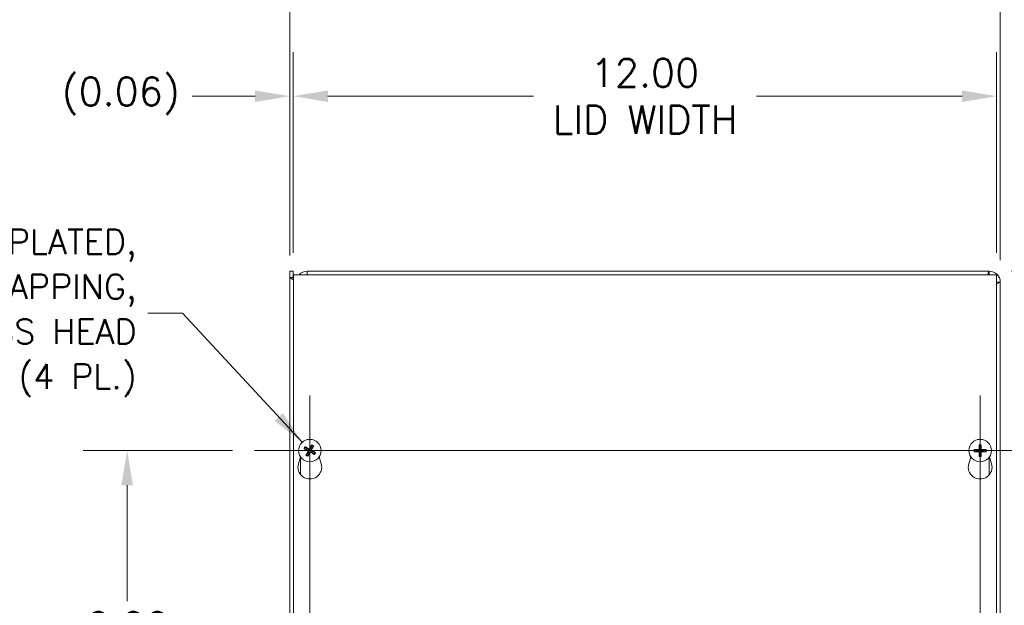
# Model space of a CAD drawing. Header units: inches. Extents: x 6.2 to 98, y 3.2 to 58.8.
# Tile 4 of 10: x 21.6 to 38.4, y 36.6 to 46.6. Entities that reach past the tile are written whole.
import ezdxf

# ---------------------------------------------------------------- set-up
doc = ezdxf.new("R2010")
doc.units = ezdxf.units.IN
doc.header["$LTSCALE"] = 6
doc.header["$MEASUREMENT"] = 0
for name, color, linetype, lineweight in [('Center Mark (ANSI)', 7, 'Continuous', 5), ('Centerline (ANSI)', 7, 'Continuous', 5), ('Dimension (ANSI)', 7, 'Continuous', 5), ('Symbol (ANSI)', 7, 'Continuous', 5), ('Visible (ANSI)', 7, 'Continuous', 5), ('Visible Narrow (ANSI)', 7, 'Continuous', 5)]:
    doc.layers.add(name, color=color, linetype=linetype, lineweight=lineweight)
doc.styles.add('ROMANS', font='RomanS.shx')
doc.dimstyles.new('Default (ANSI)', dxfattribs={"dimscale": 6, "dimtxt": 0.08, "dimasz": 0.098425, "dimexe": 0.125, "dimexo": 0.0625, "dimgap": 0.031496, "dimtad": 0, "dimtih": 1, "dimtoh": 1, "dimrnd": 1e-08, "dimzin": 0, "dimdsep": 46, "dimtxsty": 'ROMANS', "dimcen": 0.09, "dimdle": 0.393701, "dimclrd": 256, "dimclre": 256, "dimclrt": 256, "dimadec": 0, "dimazin": 0, "dimtfac": 1.25, "dimtofl": 0, "dimtmove": 0, "dimatfit": 3, "dimfxl": 0, "dimtolj": 1, "dimtzin": 0, "dimlwd": -1, "dimlwe": -1, "dimarcsym": 0})
doc.dimstyles.new('Default (ANSI)$7', dxfattribs={"dimscale": 6, "dimtxt": 0.08, "dimasz": 0.098425, "dimexe": 0.125, "dimexo": 0.0625, "dimgap": 0.031496, "dimtad": 0, "dimtih": 1, "dimtoh": 1, "dimrnd": 1e-08, "dimzin": 0, "dimdsep": 46, "dimtxsty": 'ROMANS', "dimcen": 0.09, "dimdle": 0.393701, "dimclrd": 256, "dimclre": 256, "dimclrt": 256, "dimadec": 0, "dimazin": 0, "dimtfac": 1.25, "dimtofl": 0, "dimtmove": 0, "dimatfit": 3, "dimfxl": 0, "dimtolj": 1, "dimtzin": 0, "dimlwd": -1, "dimlwe": -1, "dimarcsym": 0})

# ---------------------------------------------------------------- blocks, each defined once
blk = doc.blocks.new('*D4')
at = {"layer": 'Defpoints', "color": 0}
for p in [(38.334, 47.368), (26.209, 42.159), (38.334, 42.078)]:
    blk.add_point(p, dxfattribs=at)
at = {"layer": 'Dimension (ANSI)'}
for p, q in [((26.209, 42.534), (26.209, 48.118)), ((38.334, 42.453), (38.334, 48.118)), ((26.799, 47.368), (30.185, 47.368)), ((37.743, 47.368), (34.357, 47.368))]:
    blk.add_line(p, q, dxfattribs=at)
for points in [[(26.799, 47.467), (26.799, 47.27), (26.209, 47.368)], [(37.743, 47.467), (37.743, 47.27), (38.334, 47.368)]]:
    blk.add_solid(points, dxfattribs=at)
at = {"layer": 'Dimension (ANSI)', "insert": (32.271, 47.368), "char_height": 0.48, "attachment_point": 5, "style": 'ROMANS'}
blk.add_mtext('\\A1;12.13\\PTUB WIDTH', dxfattribs=at)
blk = doc.blocks.new('*D5')
at = {"layer": 'Defpoints', "color": 0}
for p in [(38.271, 45.252), (26.271, 42.203), (38.271, 42.203)]:
    blk.add_point(p, dxfattribs=at)
at = {"layer": 'Dimension (ANSI)'}
for p, q in [((26.271, 42.578), (26.271, 46.002)), ((38.271, 42.578), (38.271, 46.002)), ((26.862, 45.252), (30.368, 45.252)), ((37.681, 45.252), (34.174, 45.252))]:
    blk.add_line(p, q, dxfattribs=at)
for points in [[(26.862, 45.35), (26.862, 45.153), (26.271, 45.252)], [(37.681, 45.35), (37.681, 45.153), (38.271, 45.252)]]:
    blk.add_solid(points, dxfattribs=at)
at = {"layer": 'Dimension (ANSI)', "insert": (32.271, 45.252), "char_height": 0.48, "attachment_point": 5, "style": 'ROMANS'}
blk.add_mtext('\\A1;12.00\\PLID WIDTH', dxfattribs=at)
blk = doc.blocks.new('*D6')
at = {"layer": 'Defpoints', "color": 0}
for p in [(26.271, 45.252), (26.271, 42.203), (26.209, 42.159)]:
    blk.add_point(p, dxfattribs=at)
at = {"layer": 'Dimension (ANSI)'}
for p, q in [((26.209, 42.534), (26.209, 46.002)), ((26.271, 42.578), (26.271, 46.002)), ((25.618, 45.252), (24.544, 45.252)), ((26.862, 45.252), (27.452, 45.252))]:
    blk.add_line(p, q, dxfattribs=at)
for points in [[(25.618, 45.35), (25.618, 45.153), (26.209, 45.252)], [(26.862, 45.35), (26.862, 45.153), (26.271, 45.252)]]:
    blk.add_solid(points, dxfattribs=at)
at = {"layer": 'Dimension (ANSI)', "insert": (23.326, 45.252), "char_height": 0.48, "attachment_point": 5, "style": 'ROMANS'}
blk.add_mtext('\\A1;(0.06)', dxfattribs=at)
blk = doc.blocks.new('*D7')
at = {"layer": 'Defpoints', "color": 0}
for p in [(38.147, 42.265), (38.147, 30.14), (45.718, 30.14)]:
    blk.add_point(p, dxfattribs=at)
at = {"layer": 'Dimension (ANSI)'}
for p, q in [((38.522, 42.265), (46.468, 42.265)), ((45.718, 41.675), (45.718, 37.432)), ((45.718, 30.731), (45.718, 34.974)), ((38.522, 30.14), (46.468, 30.14))]:
    blk.add_line(p, q, dxfattribs=at)
for points in [[(45.619, 41.675), (45.816, 41.675), (45.718, 42.265)], [(45.619, 30.731), (45.816, 30.731), (45.718, 30.14)]]:
    blk.add_solid(points, dxfattribs=at)
at = {"layer": 'Dimension (ANSI)', "insert": (45.718, 36.203), "char_height": 0.48, "attachment_point": 5, "style": 'ROMANS'}
blk.add_mtext('\\A1;12.13\\PTUB\\PHEIGHT', dxfattribs=at)
blk = doc.blocks.new('*D8')
at = {"layer": 'Defpoints', "color": 0}
for p in [(38.271, 42.203), (38.271, 30.203), (42.534, 30.203)]:
    blk.add_point(p, dxfattribs=at)
at = {"layer": 'Dimension (ANSI)'}
for p, q in [((38.646, 42.203), (43.284, 42.203)), ((42.534, 41.612), (42.534, 37.432)), ((42.534, 30.793), (42.534, 34.974)), ((38.646, 30.203), (43.284, 30.203))]:
    blk.add_line(p, q, dxfattribs=at)
for points in [[(42.435, 41.612), (42.632, 41.612), (42.534, 42.203)], [(42.435, 30.793), (42.632, 30.793), (42.534, 30.203)]]:
    blk.add_solid(points, dxfattribs=at)
at = {"layer": 'Dimension (ANSI)', "insert": (42.534, 36.203), "char_height": 0.48, "attachment_point": 5, "style": 'ROMANS'}
blk.add_mtext('\\A1;12.00\\PLID\\PHEIGHT', dxfattribs=at)
blk = doc.blocks.new('*D9')
at = {"layer": 'Defpoints', "color": 0}
for p in [(38.147, 42.265), (38.271, 42.203), (40.726, 42.203)]:
    blk.add_point(p, dxfattribs=at)
at = {"layer": 'Dimension (ANSI)'}
for p, q in [((40.726, 42.856), (40.726, 44.075)), ((40.726, 44.075), (41.316, 44.075)), ((38.522, 42.265), (41.476, 42.265)), ((38.646, 42.203), (41.476, 42.203)), ((40.726, 41.612), (40.726, 41.022))]:
    blk.add_line(p, q, dxfattribs=at)
for points in [[(40.627, 42.856), (40.824, 42.856), (40.726, 42.265)], [(40.627, 41.612), (40.824, 41.612), (40.726, 42.203)]]:
    blk.add_solid(points, dxfattribs=at)
at = {"layer": 'Dimension (ANSI)', "insert": (42.534, 44.075), "char_height": 0.48, "attachment_point": 5, "style": 'ROMANS'}
blk.add_mtext('\\A1;(0.06)', dxfattribs=at)
blk = doc.blocks.new('*D24')
at = {"layer": 'Defpoints', "color": 0}
for p in [(23.436, 39.203), (25.61, 39.203), (25.61, 33.203)]:
    blk.add_point(p, dxfattribs=at)
at = {"layer": 'Dimension (ANSI)'}
for p, q in [((25.235, 39.203), (22.686, 39.203)), ((23.436, 38.612), (23.436, 36.632)), ((23.436, 33.793), (23.436, 35.774)), ((25.235, 33.203), (22.686, 33.203))]:
    blk.add_line(p, q, dxfattribs=at)
for points in [[(23.338, 38.612), (23.534, 38.612), (23.436, 39.203)], [(23.338, 33.793), (23.534, 33.793), (23.436, 33.203)]]:
    blk.add_solid(points, dxfattribs=at)
at = {"layer": 'Dimension (ANSI)', "insert": (23.436, 36.203), "char_height": 0.48, "attachment_point": 5, "style": 'ROMANS'}
blk.add_mtext('\\A1;6.00', dxfattribs=at)

msp = doc.modelspace()

# ---------------------------------------------------------------- linework, layer by layer
at = {"layer": 'Center Mark (ANSI)', "linetype": 'Continuous'}
for p, q in [((26.55234, 40.14476), (26.55234, 38.26076)), ((37.98984, 40.14476), (37.98984, 38.26076)), ((25.61034, 39.20276), (27.49434, 39.20276)), ((38.93184, 39.20276), (37.04784, 39.20276))]:
    msp.add_line(p, q, dxfattribs=at)
at = {"layer": 'Centerline (ANSI)', "linetype": 'Continuous'}
for p, q in [((26.55234, 32.26076), (26.55234, 40.14476)), ((37.98984, 40.14476), (37.98984, 32.26076)), ((25.61034, 39.20276), (38.93184, 39.20276))]:
    msp.add_line(p, q, dxfattribs=at)
at = {"layer": 'Visible (ANSI)'}
for p, q in [((26.20859, 42.26526), (26.27059, 42.26526)), ((26.20859, 42.15906), (26.20859, 42.26526)), ((26.27059, 42.26526), (26.27059, 42.15906)), ((26.27109, 30.20276), (26.27109, 42.20276)), ((26.27109, 42.20276), (38.27109, 42.20276)), ((26.50859, 42.26526), (38.14659, 42.26526)), ((26.50859, 42.26526), (26.50859, 42.20276)), ((38.27109, 42.20276), (38.27109, 30.20276)), ((26.20859, 30.32726), (26.20859, 42.15906)), ((26.27059, 42.15906), (26.27109, 42.15856)), ((38.33359, 42.07826), (38.33359, 30.32726)), ((26.46481, 39.23183), (26.49087, 39.22343)), ((26.50306, 39.24492), (26.48248, 39.26298)), ((26.51018, 39.15347), (26.49212, 39.1329)), ((26.58141, 39.29029), (26.57301, 39.26423)), ((26.5945, 39.25204), (26.61256, 39.27262)), ((26.60162, 39.1606), (26.6222, 39.14254)), ((26.63987, 39.17369), (26.61381, 39.18208)), ((37.92617, 39.21511), (37.89936, 39.22067)), ((37.89936, 39.18485), (37.92617, 39.19041)), ((37.97193, 39.29323), (37.97749, 39.26643)), ((38.00219, 39.26643), (38.00775, 39.29323)), ((38.08032, 39.22067), (38.05351, 39.21511)), ((38.05351, 39.19041), (38.08032, 39.18485)), ((26.35732, 38.97811), (26.3918, 39.09745)), ((26.52327, 39.11523), (26.53167, 39.14128)), ((26.71288, 39.09745), (26.74736, 38.97811)), ((37.79482, 38.97811), (37.8293, 39.09745)), ((37.97749, 39.13909), (37.97193, 39.11228)), ((38.00775, 39.11228), (38.00219, 39.13909)), ((38.15038, 39.09745), (38.18486, 38.97811))]:
    msp.add_line(p, q, dxfattribs=at)
for centre in [(26.55234, 39.20276), (37.98984, 39.20276)]:
    msp.add_circle(centre, 0.192, dxfattribs=at)
for centre, radius, start, end in [((26.50859, 42.07826), 0.187, 90, 138.25816), ((26.50859, 42.07826), 0.125, 90, 95.1264), ((38.14659, 42.07826), 0.187, 0, 90), ((38.14659, 42.07826), 0.125, 84.8736, 90), ((38.14659, 42.07826), 0.125, 0, 5.1264), ((26.55234, 39.20276), 0.06486, 139.455547, 161.411306), ((26.55234, 39.20276), 0.06486, 229.455547, 251.411306), ((26.55234, 39.20276), 0.06486, 49.455547, 71.411306), ((26.55234, 39.20276), 0.06486, 319.455547, 341.411306), ((37.98984, 39.20276), 0.06486, 169.02212, 190.97788), ((37.98984, 39.20276), 0.06486, 79.02212, 100.97788), ((37.98984, 39.20276), 0.06486, 349.02212, 10.97788), ((26.55234, 38.92176), 0.203, 163.884171, 16.115829), ((37.98984, 38.92176), 0.203, 163.884171, 16.115829), ((37.98984, 39.20276), 0.06486, 259.02212, 280.97788)]:
    msp.add_arc(centre, radius, start, end, dxfattribs=at)
for centre, major_axis, start_param, end_param in [((26.55449, 39.2068), (0.22432, -0.11907), 4.30043435, 4.58502232), ((26.54997, 39.19884), (-0.21729, 0.13146), 4.83975564, 5.12434361), ((26.55626, 39.20039), (-0.13146, -0.21729), 4.83975564, 5.12434361), ((26.54829, 39.20491), (0.11907, 0.22432), 4.30043435, 4.58502232), ((26.55639, 39.20061), (-0.11907, -0.22432), 4.30043435, 4.58502232), ((26.55471, 39.20668), (0.21729, -0.13146), 4.83975564, 5.12434361), ((26.54842, 39.20513), (0.13146, 0.21729), 4.83975564, 5.12434361), ((26.55019, 39.19871), (-0.22432, 0.11907), 4.30043435, 4.58502232), ((37.98971, 39.19818), (-0.25386, 0.00712), 4.83975564, 5.12434361), ((37.98971, 39.20734), (0.25386, 0.00712), 4.30043435, 4.58502232), ((37.99442, 39.20289), (0.00712, -0.25386), 4.30043435, 4.58502232), ((37.99442, 39.20263), (-0.00712, -0.25386), 4.83975564, 5.12434361), ((37.98526, 39.20289), (0.00712, 0.25386), 4.83975564, 5.12434361), ((37.98526, 39.20263), (-0.00712, 0.25386), 4.30043435, 4.58502232), ((37.98997, 39.19818), (-0.25386, -0.00712), 4.30043435, 4.58502232), ((37.98997, 39.20734), (0.25386, -0.00712), 4.83975564, 5.12434361)]:
    msp.add_ellipse(centre, major_axis=major_axis, ratio=0.08715574, start_param=start_param, end_param=end_param, dxfattribs=at)
for points in [[(26.2706, 42.19404), (26.27059, 42.19458), (26.27059, 42.19512), (26.27059, 42.19567)], [(26.27109, 42.18524), (26.27081, 42.18817), (26.27065, 42.19111), (26.2706, 42.19404)], [(38.14659, 42.26526), (38.13869, 42.26526), (38.13079, 42.24164), (38.12289, 42.20271)], [(38.14659, 42.20326), (38.14575, 42.20326), (38.14491, 42.20308), (38.14407, 42.20272)], [(38.14659, 42.26526), (38.14659, 42.24459), (38.14659, 42.22392), (38.14659, 42.20326)], [(26.20859, 42.15906), (26.21798, 42.15279), (26.23205, 42.14338), (26.2711, 42.11728)], [(26.20859, 42.15906), (26.22926, 42.15906), (26.24992, 42.15906), (26.27059, 42.15906)], [(38.27159, 42.07826), (38.27159, 42.07742), (38.27141, 42.07658), (38.27106, 42.07574)], [(38.27159, 42.07826), (38.29226, 42.07826), (38.31292, 42.07826), (38.33359, 42.07826)]]:
    msp.add_open_spline(points, degree=3, dxfattribs=at)
for points, knots in [([(38.27099, 42.05456), (38.28127, 42.05662), (38.29054, 42.05869), (38.29853, 42.06075), (38.32115, 42.06659), (38.33359, 42.07242), (38.33359, 42.07826)], [0.728532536, 0.728532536, 0.728532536, 0.728532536, 0.948488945, 0.948488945, 0.948488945, 1.570796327, 1.570796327, 1.570796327, 1.570796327]), ([(26.46481, 39.23183), (26.46444, 39.23194), (26.46392, 39.23215), (26.46272, 39.23265), (26.4618, 39.23308), (26.4601, 39.2339), (26.45902, 39.23445), (26.4572, 39.23541), (26.45614, 39.236), (26.45527, 39.23651), (26.45522, 39.23654), (26.45516, 39.23657)], [0.0712949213, 0.0712949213, 0.0712949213, 0.0712949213, 0.0775604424, 0.0775604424, 0.0853000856, 0.0853000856, 0.0931299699, 0.0931299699, 0.1009657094, 0.1009657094, 0.101461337, 0.101461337, 0.101461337, 0.101461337]), ([(26.47346, 39.26883), (26.47352, 39.2688), (26.47357, 39.26877), (26.47445, 39.26827), (26.4755, 39.26767), (26.47726, 39.2666), (26.47828, 39.26596), (26.47986, 39.26492), (26.4807, 39.26435), (26.48175, 39.26358), (26.48219, 39.26323), (26.48248, 39.26298)], [0.0228816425, 0.0228816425, 0.0228816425, 0.0228816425, 0.02337727, 0.02337727, 0.0312130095, 0.0312130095, 0.0390428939, 0.0390428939, 0.0467825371, 0.0467825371, 0.0530480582, 0.0530480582, 0.0530480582, 0.0530480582]), ([(26.5157, 39.20254), (26.51714, 39.20175), (26.51852, 39.20063), (26.52073, 39.19793), (26.52156, 39.19635), (26.52252, 39.1932), (26.52272, 39.19142), (26.5224, 39.18795), (26.52189, 39.18624), (26.52102, 39.18458), (26.5209, 39.18436), (26.52078, 39.18415)], [0, 0, 0, 0, 0.0125584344, 0.0125584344, 0.0251168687, 0.0251168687, 0.0376591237, 0.0376591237, 0.0502013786, 0.0502013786, 0.0520674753, 0.0520674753, 0.0520674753, 0.0520674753]), ([(26.51958, 39.20984), (26.52173, 39.20882), (26.52376, 39.20738), (26.52652, 39.20464), (26.52764, 39.20325), (26.52948, 39.20015), (26.53021, 39.19844), (26.53113, 39.19511), (26.53139, 39.19327), (26.53139, 39.18966), (26.53114, 39.1879), (26.53018, 39.18413), (26.52918, 39.18185), (26.52785, 39.17987)], [0.2359932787, 0.2359932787, 0.2359932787, 0.2359932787, 0.2549328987, 0.2549328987, 0.2681126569, 0.2681126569, 0.2812924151, 0.2812924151, 0.2944721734, 0.2944721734, 0.3076519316, 0.3076519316, 0.3265915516, 0.3265915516, 0.3265915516, 0.3265915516]), ([(26.55942, 39.23552), (26.5584, 39.23336), (26.55696, 39.23133), (26.55422, 39.22857), (26.55283, 39.22746), (26.54974, 39.22561), (26.54802, 39.22489), (26.54469, 39.22397), (26.54285, 39.22371), (26.53925, 39.22371), (26.53748, 39.22395), (26.53371, 39.22492), (26.53143, 39.22592), (26.52945, 39.22724)], [0.2359932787, 0.2359932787, 0.2359932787, 0.2359932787, 0.2549328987, 0.2549328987, 0.2681126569, 0.2681126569, 0.2812924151, 0.2812924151, 0.2944721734, 0.2944721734, 0.3076519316, 0.3076519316, 0.3265915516, 0.3265915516, 0.3265915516, 0.3265915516]), ([(26.55212, 39.2394), (26.55134, 39.23796), (26.55022, 39.23658), (26.54751, 39.23437), (26.54593, 39.23354), (26.54278, 39.23258), (26.541, 39.23238), (26.53753, 39.23269), (26.53583, 39.23321), (26.53416, 39.23408), (26.53394, 39.23419), (26.53373, 39.23432)], [0, 0, 0, 0, 0.0125584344, 0.0125584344, 0.0251168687, 0.0251168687, 0.0376591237, 0.0376591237, 0.0502013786, 0.0502013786, 0.052067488, 0.052067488, 0.052067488, 0.052067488]), ([(26.54526, 39.17), (26.54628, 39.17215), (26.54772, 39.17418), (26.55046, 39.17694), (26.55185, 39.17806), (26.55494, 39.1799), (26.55666, 39.18062), (26.55999, 39.18154), (26.56183, 39.1818), (26.56543, 39.18181), (26.5672, 39.18156), (26.57097, 39.1806), (26.57325, 39.1796), (26.57523, 39.17827)], [0.2359932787, 0.2359932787, 0.2359932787, 0.2359932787, 0.2549328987, 0.2549328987, 0.2681126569, 0.2681126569, 0.2812924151, 0.2812924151, 0.2944721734, 0.2944721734, 0.3076519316, 0.3076519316, 0.3265915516, 0.3265915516, 0.3265915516, 0.3265915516]), ([(26.55256, 39.16612), (26.55334, 39.16755), (26.55446, 39.16894), (26.55717, 39.17115), (26.55875, 39.17197), (26.5619, 39.17294), (26.56367, 39.17314), (26.56715, 39.17282), (26.56885, 39.1723), (26.57052, 39.17144), (26.57074, 39.17132), (26.57095, 39.1712)], [0, 0, 0, 0, 0.0125556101, 0.0125556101, 0.0251112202, 0.0251112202, 0.0376562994, 0.0376562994, 0.0502013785, 0.0502013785, 0.0520674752, 0.0520674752, 0.0520674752, 0.0520674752]), ([(26.5851, 39.19567), (26.58295, 39.19669), (26.58092, 39.19813), (26.57816, 39.20088), (26.57704, 39.20227), (26.5752, 39.20536), (26.57447, 39.20707), (26.57355, 39.21041), (26.5733, 39.21225), (26.57329, 39.21585), (26.57354, 39.21762), (26.5745, 39.22139), (26.5755, 39.22366), (26.57683, 39.22565)], [0.2359932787, 0.2359932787, 0.2359932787, 0.2359932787, 0.2549328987, 0.2549328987, 0.2681126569, 0.2681126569, 0.2812924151, 0.2812924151, 0.2944721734, 0.2944721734, 0.3076519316, 0.3076519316, 0.3265915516, 0.3265915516, 0.3265915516, 0.3265915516]), ([(26.58141, 39.29029), (26.58153, 39.29066), (26.58173, 39.29118), (26.58224, 39.29238), (26.58266, 39.2933), (26.58348, 39.295), (26.58403, 39.29608), (26.585, 39.29789), (26.58558, 39.29895), (26.58609, 39.29983), (26.58612, 39.29988), (26.58615, 39.29994)], [0.0712949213, 0.0712949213, 0.0712949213, 0.0712949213, 0.0775604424, 0.0775604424, 0.0853000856, 0.0853000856, 0.0931299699, 0.0931299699, 0.1009657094, 0.1009657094, 0.101461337, 0.101461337, 0.101461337, 0.101461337]), ([(26.58898, 39.20298), (26.58754, 39.20376), (26.58616, 39.20488), (26.58395, 39.20758), (26.58312, 39.20917), (26.58216, 39.21232), (26.58196, 39.21409), (26.58228, 39.21757), (26.5828, 39.21927), (26.58366, 39.22094), (26.58378, 39.22115), (26.5839, 39.22137)], [0, 0, 0, 0, 0.0125584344, 0.0125584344, 0.0251168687, 0.0251168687, 0.0376591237, 0.0376591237, 0.0502013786, 0.0502013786, 0.0520674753, 0.0520674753, 0.0520674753, 0.0520674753]), ([(26.61841, 39.28163), (26.61838, 39.28158), (26.61835, 39.28153), (26.61786, 39.28064), (26.61725, 39.2796), (26.61618, 39.27784), (26.61554, 39.27681), (26.6145, 39.27523), (26.61393, 39.2744), (26.61316, 39.27335), (26.61282, 39.27291), (26.61256, 39.27262)], [0.0228816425, 0.0228816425, 0.0228816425, 0.0228816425, 0.02337727, 0.02337727, 0.0312130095, 0.0312130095, 0.0390428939, 0.0390428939, 0.0467825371, 0.0467825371, 0.0530480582, 0.0530480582, 0.0530480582, 0.0530480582]), ([(26.63987, 39.17369), (26.64024, 39.17357), (26.64076, 39.17337), (26.64196, 39.17286), (26.64288, 39.17244), (26.64458, 39.17161), (26.64566, 39.17107), (26.64748, 39.1701), (26.64854, 39.16952), (26.64941, 39.16901), (26.64947, 39.16898), (26.64952, 39.16895)], [0.0712949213, 0.0712949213, 0.0712949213, 0.0712949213, 0.0775604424, 0.0775604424, 0.0853000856, 0.0853000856, 0.0931299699, 0.0931299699, 0.1009657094, 0.1009657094, 0.101461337, 0.101461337, 0.101461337, 0.101461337]), ([(37.88863, 39.2213), (37.8887, 39.2213), (37.88876, 39.2213), (37.88977, 39.22131), (37.89098, 39.2213), (37.89303, 39.22124), (37.89424, 39.22119), (37.89613, 39.22106), (37.89714, 39.22098), (37.89843, 39.22083), (37.89899, 39.22074), (37.89936, 39.22067)], [0.0228816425, 0.0228816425, 0.0228816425, 0.0228816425, 0.02337727, 0.02337727, 0.0312130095, 0.0312130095, 0.0390428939, 0.0390428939, 0.0467825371, 0.0467825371, 0.0530480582, 0.0530480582, 0.0530480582, 0.0530480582]), ([(37.89936, 39.18485), (37.89899, 39.18477), (37.89843, 39.18469), (37.89714, 39.18454), (37.89613, 39.18445), (37.89424, 39.18433), (37.89303, 39.18427), (37.89098, 39.18422), (37.88977, 39.1842), (37.88876, 39.18421), (37.8887, 39.18421), (37.88863, 39.18421)], [0.0712949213, 0.0712949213, 0.0712949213, 0.0712949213, 0.0775604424, 0.0775604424, 0.0853000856, 0.0853000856, 0.0931299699, 0.0931299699, 0.1009657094, 0.1009657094, 0.101461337, 0.101461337, 0.101461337, 0.101461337]), ([(37.97984, 39.23475), (37.98001, 39.23237), (37.97976, 39.22989), (37.97874, 39.22614), (37.97808, 39.22448), (37.9763, 39.22135), (37.97516, 39.21988), (37.97272, 39.21743), (37.97124, 39.2163), (37.96811, 39.21452), (37.96646, 39.21386), (37.9627, 39.21284), (37.96023, 39.21259), (37.95785, 39.21276)], [0.2359932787, 0.2359932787, 0.2359932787, 0.2359932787, 0.2549328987, 0.2549328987, 0.2681126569, 0.2681126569, 0.2812924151, 0.2812924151, 0.2944721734, 0.2944721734, 0.3076519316, 0.3076519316, 0.3265915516, 0.3265915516, 0.3265915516, 0.3265915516]), ([(37.95785, 39.19275), (37.96023, 39.19293), (37.9627, 39.19268), (37.96646, 39.19165), (37.96811, 39.191), (37.97124, 39.18921), (37.97272, 39.18808), (37.97516, 39.18564), (37.9763, 39.18416), (37.97808, 39.18103), (37.97874, 39.17937), (37.97976, 39.17562), (37.98001, 39.17315), (37.97984, 39.17077)], [0.2359932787, 0.2359932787, 0.2359932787, 0.2359932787, 0.2549328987, 0.2549328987, 0.2681126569, 0.2681126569, 0.2812924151, 0.2812924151, 0.2944721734, 0.2944721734, 0.3076519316, 0.3076519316, 0.3265915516, 0.3265915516, 0.3265915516, 0.3265915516]), ([(37.97157, 39.23452), (37.9716, 39.23288), (37.97131, 39.23113), (37.97004, 39.22787), (37.96907, 39.22637), (37.96681, 39.22398), (37.96537, 39.22293), (37.96219, 39.22149), (37.96045, 39.2211), (37.95857, 39.22103), (37.95833, 39.22102), (37.95808, 39.22103)], [0, 0, 0, 0, 0.0125584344, 0.0125584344, 0.0251168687, 0.0251168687, 0.0376591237, 0.0376591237, 0.0502013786, 0.0502013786, 0.052067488, 0.052067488, 0.052067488, 0.052067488]), ([(37.95808, 39.18449), (37.95972, 39.18451), (37.96147, 39.18422), (37.96473, 39.18296), (37.96623, 39.18199), (37.96862, 39.17973), (37.96967, 39.17828), (37.97111, 39.1751), (37.9715, 39.17337), (37.97157, 39.17149), (37.97157, 39.17125), (37.97157, 39.171)], [0, 0, 0, 0, 0.0125584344, 0.0125584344, 0.0251168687, 0.0251168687, 0.0376591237, 0.0376591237, 0.0502013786, 0.0502013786, 0.0520674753, 0.0520674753, 0.0520674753, 0.0520674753]), ([(37.97193, 39.29323), (37.97185, 39.29361), (37.97177, 39.29417), (37.97162, 39.29546), (37.97153, 39.29647), (37.97141, 39.29836), (37.97136, 39.29956), (37.9713, 39.30162), (37.97129, 39.30283), (37.97129, 39.30384), (37.9713, 39.3039), (37.9713, 39.30396)], [0.0712949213, 0.0712949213, 0.0712949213, 0.0712949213, 0.0775604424, 0.0775604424, 0.0853000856, 0.0853000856, 0.0931299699, 0.0931299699, 0.1009657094, 0.1009657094, 0.101461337, 0.101461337, 0.101461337, 0.101461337]), ([(38.02183, 39.21276), (38.01945, 39.21259), (38.01698, 39.21284), (38.01322, 39.21386), (38.01157, 39.21452), (38.00844, 39.2163), (38.00696, 39.21743), (38.00452, 39.21988), (38.00338, 39.22135), (38.0016, 39.22448), (38.00094, 39.22614), (37.99992, 39.22989), (37.99967, 39.23237), (37.99984, 39.23475)], [0.2359932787, 0.2359932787, 0.2359932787, 0.2359932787, 0.2549328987, 0.2549328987, 0.2681126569, 0.2681126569, 0.2812924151, 0.2812924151, 0.2944721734, 0.2944721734, 0.3076519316, 0.3076519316, 0.3265915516, 0.3265915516, 0.3265915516, 0.3265915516]), ([(37.99984, 39.17077), (37.99967, 39.17315), (37.99992, 39.17562), (38.00094, 39.17937), (38.0016, 39.18103), (38.00338, 39.18416), (38.00452, 39.18564), (38.00696, 39.18808), (38.00844, 39.18921), (38.01157, 39.191), (38.01322, 39.19165), (38.01698, 39.19268), (38.01945, 39.19293), (38.02183, 39.19275)], [0.2359932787, 0.2359932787, 0.2359932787, 0.2359932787, 0.2549328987, 0.2549328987, 0.2681126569, 0.2681126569, 0.2812924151, 0.2812924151, 0.2944721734, 0.2944721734, 0.3076519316, 0.3076519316, 0.3265915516, 0.3265915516, 0.3265915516, 0.3265915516]), ([(38.00838, 39.30396), (38.00839, 39.3039), (38.00839, 39.30384), (38.00839, 39.30283), (38.00838, 39.30162), (38.00832, 39.29956), (38.00827, 39.29836), (38.00815, 39.29647), (38.00806, 39.29546), (38.00791, 39.29417), (38.00783, 39.29361), (38.00775, 39.29323)], [0.0228816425, 0.0228816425, 0.0228816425, 0.0228816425, 0.02337727, 0.02337727, 0.0312130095, 0.0312130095, 0.0390428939, 0.0390428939, 0.0467825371, 0.0467825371, 0.0530480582, 0.0530480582, 0.0530480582, 0.0530480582]), ([(38.00811, 39.171), (38.00808, 39.17263), (38.00837, 39.17439), (38.00964, 39.17764), (38.01061, 39.17914), (38.01287, 39.18154), (38.01431, 39.18259), (38.01749, 39.18403), (38.01923, 39.18442), (38.02111, 39.18449), (38.02135, 39.18449), (38.0216, 39.18449)], [0, 0, 0, 0, 0.0125556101, 0.0125556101, 0.0251112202, 0.0251112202, 0.0376562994, 0.0376562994, 0.0502013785, 0.0502013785, 0.0520674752, 0.0520674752, 0.0520674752, 0.0520674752]), ([(38.0216, 39.22103), (38.01996, 39.221), (38.01821, 39.22129), (38.01495, 39.22255), (38.01345, 39.22352), (38.01106, 39.22579), (38.01001, 39.22723), (38.00857, 39.23041), (38.00818, 39.23215), (38.00811, 39.23402), (38.00811, 39.23427), (38.00811, 39.23452)], [0, 0, 0, 0, 0.0125584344, 0.0125584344, 0.0251168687, 0.0251168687, 0.0376591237, 0.0376591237, 0.0502013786, 0.0502013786, 0.0520674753, 0.0520674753, 0.0520674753, 0.0520674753]), ([(38.08032, 39.22067), (38.08069, 39.22074), (38.08125, 39.22083), (38.08254, 39.22098), (38.08355, 39.22106), (38.08544, 39.22119), (38.08665, 39.22124), (38.0887, 39.2213), (38.08991, 39.22131), (38.09092, 39.2213), (38.09099, 39.2213), (38.09105, 39.2213)], [0.0712949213, 0.0712949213, 0.0712949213, 0.0712949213, 0.0775604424, 0.0775604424, 0.0853000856, 0.0853000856, 0.0931299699, 0.0931299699, 0.1009657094, 0.1009657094, 0.101461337, 0.101461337, 0.101461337, 0.101461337]), ([(38.09105, 39.18421), (38.09099, 39.18421), (38.09092, 39.18421), (38.08991, 39.1842), (38.0887, 39.18422), (38.08665, 39.18427), (38.08544, 39.18433), (38.08355, 39.18445), (38.08254, 39.18454), (38.08125, 39.18469), (38.08069, 39.18477), (38.08032, 39.18485)], [0.0228816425, 0.0228816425, 0.0228816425, 0.0228816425, 0.02337727, 0.02337727, 0.0312130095, 0.0312130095, 0.0390428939, 0.0390428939, 0.0467825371, 0.0467825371, 0.0530480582, 0.0530480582, 0.0530480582, 0.0530480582]), ([(26.48627, 39.12388), (26.4863, 39.12393), (26.48633, 39.12399), (26.48682, 39.12487), (26.48743, 39.12592), (26.4885, 39.12768), (26.48914, 39.1287), (26.49018, 39.13028), (26.49075, 39.13112), (26.49152, 39.13216), (26.49187, 39.13261), (26.49212, 39.1329)], [0.0228816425, 0.0228816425, 0.0228816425, 0.0228816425, 0.02337727, 0.02337727, 0.0312130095, 0.0312130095, 0.0390428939, 0.0390428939, 0.0467825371, 0.0467825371, 0.0530480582, 0.0530480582, 0.0530480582, 0.0530480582]), ([(26.52327, 39.11523), (26.52315, 39.11486), (26.52295, 39.11433), (26.52244, 39.11314), (26.52202, 39.11221), (26.5212, 39.11052), (26.52065, 39.10944), (26.51968, 39.10762), (26.5191, 39.10656), (26.51859, 39.10568), (26.51856, 39.10563), (26.51853, 39.10558)], [0.0712949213, 0.0712949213, 0.0712949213, 0.0712949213, 0.0775604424, 0.0775604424, 0.0853000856, 0.0853000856, 0.0931299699, 0.0931299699, 0.1009657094, 0.1009657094, 0.101461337, 0.101461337, 0.101461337, 0.101461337]), ([(26.63122, 39.13669), (26.63116, 39.13672), (26.63111, 39.13675), (26.63023, 39.13724), (26.62918, 39.13785), (26.62742, 39.13891), (26.6264, 39.13956), (26.62482, 39.14059), (26.62398, 39.14117), (26.62293, 39.14194), (26.62249, 39.14228), (26.6222, 39.14254)], [0.0228816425, 0.0228816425, 0.0228816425, 0.0228816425, 0.02337727, 0.02337727, 0.0312130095, 0.0312130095, 0.0390428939, 0.0390428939, 0.0467825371, 0.0467825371, 0.0530480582, 0.0530480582, 0.0530480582, 0.0530480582]), ([(37.9713, 39.10155), (37.9713, 39.10161), (37.97129, 39.10167), (37.97129, 39.10269), (37.9713, 39.1039), (37.97136, 39.10595), (37.97141, 39.10716), (37.97153, 39.10904), (37.97162, 39.11005), (37.97177, 39.11135), (37.97185, 39.1119), (37.97193, 39.11228)], [0.0228816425, 0.0228816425, 0.0228816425, 0.0228816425, 0.02337727, 0.02337727, 0.0312130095, 0.0312130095, 0.0390428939, 0.0390428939, 0.0467825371, 0.0467825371, 0.0530480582, 0.0530480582, 0.0530480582, 0.0530480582]), ([(38.00775, 39.11228), (38.00783, 39.1119), (38.00791, 39.11135), (38.00806, 39.11005), (38.00815, 39.10904), (38.00827, 39.10716), (38.00832, 39.10595), (38.00838, 39.1039), (38.00839, 39.10269), (38.00839, 39.10167), (38.00839, 39.10161), (38.00838, 39.10155)], [0.0712949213, 0.0712949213, 0.0712949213, 0.0712949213, 0.0775604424, 0.0775604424, 0.0853000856, 0.0853000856, 0.0931299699, 0.0931299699, 0.1009657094, 0.1009657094, 0.101461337, 0.101461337, 0.101461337, 0.101461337])]:
    msp.add_open_spline(points, degree=3, knots=knots, dxfattribs=at)
for points, weights in [([(26.49087, 39.22343), (26.50983, 39.21446), (26.51958, 39.20984)], [1, 1.40669277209, 1.76946736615]), ([(26.52945, 39.22724), (26.52048, 39.23324), (26.50306, 39.24492)], [1.76946736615, 1.40669277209, 1]), ([(26.52785, 39.17987), (26.52186, 39.1709), (26.51018, 39.15347)], [1.76946736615, 1.40669277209, 1]), ([(26.53167, 39.14128), (26.54064, 39.16025), (26.54526, 39.17)], [1, 1.40669277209, 1.76946736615]), ([(26.57301, 39.26423), (26.56405, 39.24527), (26.55942, 39.23552)], [1, 1.40669277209, 1.76946736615]), ([(26.57523, 39.17827), (26.5842, 39.17228), (26.60162, 39.1606)], [1.76946736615, 1.40669277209, 1]), ([(26.57683, 39.22565), (26.58282, 39.23461), (26.5945, 39.25204)], [1.76946736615, 1.40669277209, 1]), ([(26.61381, 39.18208), (26.59485, 39.19105), (26.5851, 39.19567)], [1, 1.40669277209, 1.76946736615]), ([(37.95785, 39.21276), (37.94709, 39.21355), (37.92617, 39.21511)], [1.76946736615, 1.40669277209, 1]), ([(37.92617, 39.19041), (37.94709, 39.19196), (37.95785, 39.19275)], [1, 1.40669277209, 1.76946736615]), ([(37.97749, 39.26643), (37.97905, 39.24551), (37.97984, 39.23475)], [1, 1.40669277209, 1.76946736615]), ([(37.97984, 39.17077), (37.97905, 39.16001), (37.97749, 39.13909)], [1.76946736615, 1.40669277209, 1]), ([(37.99984, 39.23475), (38.00063, 39.24551), (38.00219, 39.26643)], [1.76946736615, 1.40669277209, 1]), ([(38.00219, 39.13909), (38.00063, 39.16001), (37.99984, 39.17077)], [1, 1.40669277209, 1.76946736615]), ([(38.05351, 39.21511), (38.03259, 39.21355), (38.02183, 39.21276)], [1, 1.40669277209, 1.76946736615]), ([(38.02183, 39.19275), (38.03259, 39.19196), (38.05351, 39.19041)], [1.76946736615, 1.40669277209, 1])]:
    msp.add_rational_spline(points, weights, degree=2, dxfattribs=at)
at = {"layer": 'Visible Narrow (ANSI)'}
for p, q in [((26.5157, 39.20254), (26.51958, 39.20984)), ((26.52078, 39.18415), (26.52785, 39.17987)), ((26.53373, 39.23432), (26.52945, 39.22724)), ((26.55256, 39.16612), (26.54526, 39.17)), ((26.55212, 39.2394), (26.55942, 39.23552)), ((26.57095, 39.1712), (26.57523, 39.17827)), ((26.5839, 39.22137), (26.57683, 39.22565)), ((26.58898, 39.20298), (26.5851, 39.19567)), ((37.95808, 39.22103), (37.95785, 39.21276)), ((37.95808, 39.18449), (37.95785, 39.19275)), ((37.97157, 39.23452), (37.97984, 39.23475)), ((37.97157, 39.171), (37.97984, 39.17077)), ((38.00811, 39.23452), (37.99984, 39.23475)), ((38.00811, 39.171), (37.99984, 39.17077)), ((38.0216, 39.22103), (38.02183, 39.21276)), ((38.0216, 39.18449), (38.02183, 39.19275)), ((26.39559, 39.09188), (26.39559, 38.79277)), ((38.14659, 38.79277), (38.14659, 39.09188))]:
    msp.add_line(p, q, dxfattribs=at)
for centre, radius, start, end in [((26.55234, 39.20276), 0.10289, 140.04992, 160.816933), ((26.55234, 39.20276), 0.09223, 139.237607, 161.629247), ((26.55234, 39.20276), 0.09223, 49.237607, 71.629247), ((26.55234, 39.20276), 0.10289, 50.04992, 70.816933), ((26.55234, 39.20276), 0.09223, 319.237607, 341.629247), ((26.55234, 39.20276), 0.10289, 320.04992, 340.816933), ((37.98984, 39.20276), 0.10289, 169.616494, 190.383506), ((37.98984, 39.20276), 0.09223, 168.80418, 191.19582), ((37.98984, 39.20276), 0.10289, 79.616494, 100.383506), ((37.98984, 39.20276), 0.09223, 78.80418, 101.19582), ((37.98984, 39.20276), 0.09223, 348.80418, 11.19582), ((37.98984, 39.20276), 0.10289, 349.616494, 10.383506), ((26.55234, 39.20276), 0.10289, 230.04992, 250.816933), ((26.55234, 39.20276), 0.09223, 229.237607, 251.629247), ((37.98984, 39.20276), 0.10289, 259.616494, 280.383506), ((37.98984, 39.20276), 0.09223, 258.80418, 281.19582)]:
    msp.add_arc(centre, radius, start, end, dxfattribs=at)

# ---------------------------------------------------------------- texts
at = {"layer": 'Symbol (ANSI)', "insert": (23.59762, 41.54836), "char_height": 0.42, "width": 9.8790571, "attachment_point": 6, "line_spacing_factor": 1.093904, "style": 'ROMANS'}
msp.add_mtext('{\\fRomanS|b0|i0;\\H0.4200;#8-32 X 3/8" ZINC PLATED,\\PTYPE 23 SELF TAPPING,\\PCOMBINATION TRUSS HEAD\\PSCREW (4 PL.)}', dxfattribs=at)

# ---------------------------------------------------------------- dimensions: what is measured, and where the dimension line sits
at = {"layer": 'Dimension (ANSI)'}
for base, p1, p2, text, override, picture, middle in [((38.3335902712, 47.3684913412), (26.2085902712, 42.1590632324), (38.3335902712, 42.0782574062), '<>\\PTUB WIDTH', {"dimtih": 0, "dimtoh": 0, "dimdec": 2, "dimtp": 0, "dimtm": 0, "dimtdec": 2, "dimatfit": 1}, '*D4', (32.2710902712, 47.3684913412)), ((26.27109, 45.25168), (26.20859, 42.15906), (26.27109, 42.20276), '(<>)', {"dimgap": 0.031496, "dimtih": 0, "dimtoh": 0, "dimdec": 2, "dimtol": 0, "dimlim": 0, "dimtp": 0, "dimtm": 0, "dimtdec": 2, "dimatfit": 1}, '*D6', (23.32616, 45.25168))]:
    dim = msp.add_linear_dim(base=base, p1=p1, p2=p2, text=text, dimstyle='Default (ANSI)', override=override, dxfattribs=at)
    dim.commit()
    dim.dimension.update_dxf_attribs({"geometry": picture, "text_midpoint": middle, "dimtype": 160})
for base, p1, p2, angle, text, override, picture, middle in [((38.27109, 45.25168), (26.27109, 42.20276), (38.27109, 42.20276), 180, '<>\\PLID WIDTH', {"dimtih": 0, "dimtoh": 0, "dimdec": 2, "dimtp": 0, "dimtm": 0, "dimtdec": 2, "dimatfit": 1}, '*D5', (32.27109, 45.25168)), ((40.72567, 42.20276), (38.14659, 42.26526), (38.27109, 42.20276), 270, '(<>)', {"dimgap": 0.031496, "dimdec": 2, "dimtol": 0, "dimlim": 0, "dimtp": 0, "dimtm": 0, "dimtdec": 2, "dimatfit": 1}, '*D9', (42.53376, 44.07473)), ((45.7176722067, 30.1402574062), (38.1465902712, 42.2652574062), (38.1465902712, 30.1402574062), 270, '<>\\PTUB\\PHEIGHT', {"dimdec": 2, "dimtp": 0, "dimtm": 0, "dimtdec": 2, "dimatfit": 1}, '*D7', (45.7176722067, 36.2027574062)), ((42.53376, 30.20276), (38.27109, 42.20276), (38.27109, 30.20276), 270, '<>\\PLID\\PHEIGHT', {"dimdec": 2, "dimtp": 0, "dimtm": 0, "dimtdec": 2, "dimatfit": 1}, '*D8', (42.53376, 36.20276))]:
    dim = msp.add_linear_dim(base=base, p1=p1, p2=p2, angle=angle, text=text, dimstyle='Default (ANSI)', override=override, dxfattribs=at)
    dim.commit()
    dim.dimension.update_dxf_attribs({"geometry": picture, "text_midpoint": middle, "dimtype": 160})
dim = msp.add_linear_dim(base=(23.43596, 39.20276), p1=(25.61034, 33.20276), p2=(25.61034, 39.20276), angle=270, dimstyle='Default (ANSI)', override={"dimdec": 2, "dimtp": 0, "dimtm": 0, "dimtdec": 2, "dimatfit": 1}, dxfattribs=at)
dim.commit()
dim.dimension.update_dxf_attribs({"geometry": '*D24', "text_midpoint": (23.43596, 36.20276), "dimtype": 160})

# ---------------------------------------------------------------- leaders
at = {"layer": 'Symbol (ANSI)'}
msp.add_leader([(26.42308, 39.34473), (24.37715, 41.54836), (23.7866, 41.54836)], dimstyle='Default (ANSI)$7', override={"dimtad": 0}, dxfattribs=at)

doc.saveas('drawing.dxf')
